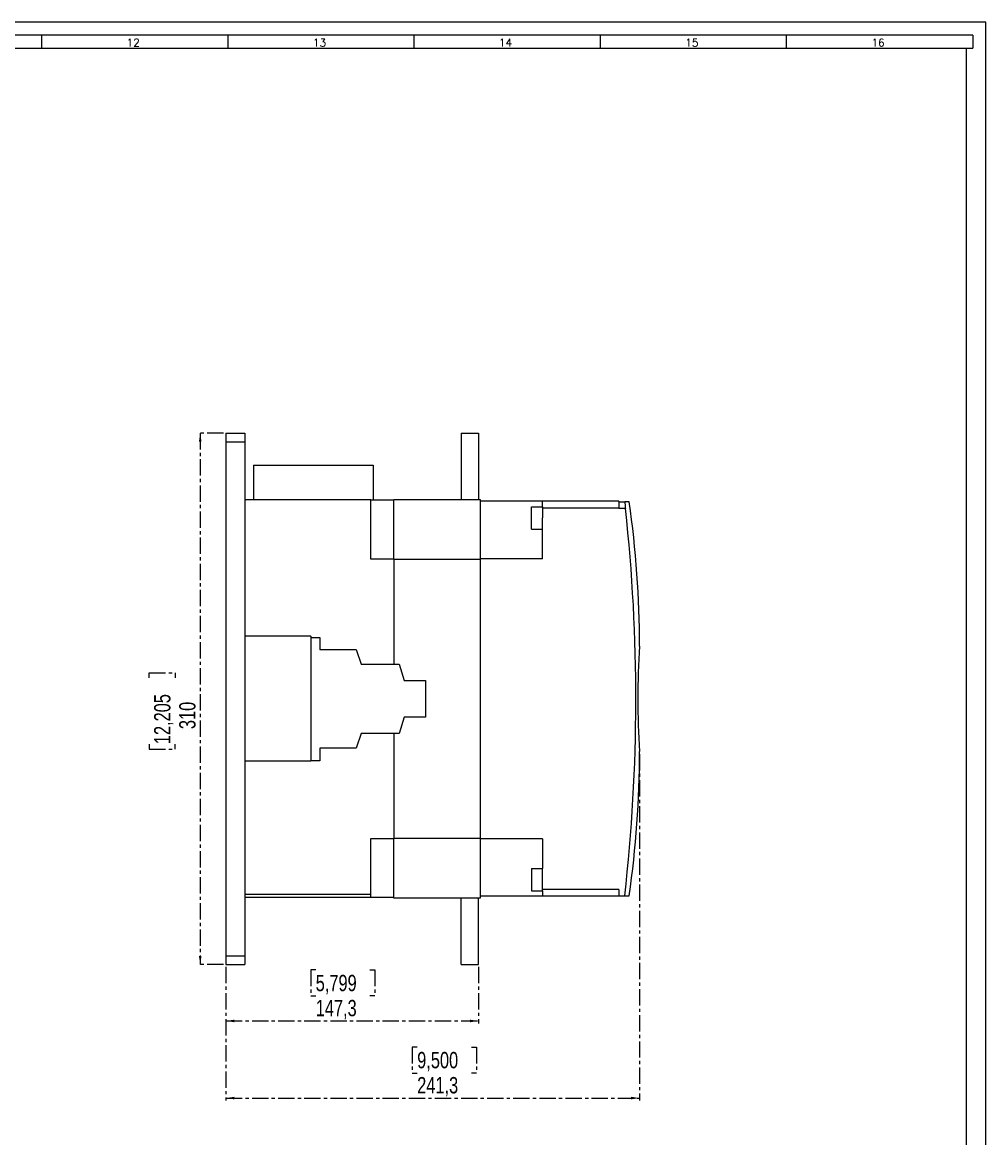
# Model space of a CAD drawing. Header units: millimetres. Extents: x 0 to 1784, y 0 to 1262.
# Tile 8 of 8: x 1221 to 1784, y 611 to 1262. Entities that reach past the tile are written whole.
import ezdxf

# ---------------------------------------------------------------- set-up
doc = ezdxf.new("R2010")
doc.units = ezdxf.units.MM
doc.header["$LTSCALE"] = 1.5
doc.linetypes.add('CENTER', pattern=[10.16, 6.35, -1.27, 1.27, -1.27])
doc.layers.add('CENTRO', color=7, linetype='CENTER')
doc.layers.add('FORMATO', color=7, linetype='Continuous')
doc.styles.add('SLDTEXTSTYLE0', font='ROMANS')
doc.styles.add('SLDTEXTSTYLE3', font='TXT', dxfattribs={"width": 0.75})
doc.dimstyles.new('SLDDIMSTYLE0', dxfattribs={"dimtxt": 9.525, "dimasz": 4.953, "dimexe": 0, "dimexo": 0.0625, "dimgap": 2.38125, "dimtad": 1, "dimdec": 1, "dimrnd": 1e-09, "dimzin": 12, "dimdsep": 46, "dimtxsty": 'SLDTEXTSTYLE3', "dimsah": 1, "dimcen": 0.09, "dimadec": 0, "dimazin": 3, "dimtfac": 1, "dimtdec": 1, "dimtofl": 0, "dimtmove": 0, "dimatfit": 3, "dimfxl": 1, "dimfrac": 2, "dimtolj": 1, "dimtzin": 12, "dimarcsym": 0})

# ---------------------------------------------------------------- blocks, each defined once
blk = doc.blocks.new('_D_5')
at = {"layer": 'CENTRO'}
for p, q in [((1338.72, 1021.76), (1323.72, 1021.76)), ((1325.22, 1021.76), (1325.22, 711.76)), ((1295.46, 878.98), (1295.46, 881.88)), ((1295.46, 881.88), (1310.59, 881.88)), ((1310.59, 881.88), (1310.59, 878.98)), ((1295.46, 840.28), (1295.46, 837.38)), ((1310.59, 837.38), (1310.59, 840.28)), ((1295.46, 837.38), (1310.59, 837.38)), ((1338.72, 711.76), (1323.72, 711.76))]:
    blk.add_line(p, q, dxfattribs=at)
for points in [[(1325.22, 1021.76), (1324.46, 1016.81), (1325.98, 1016.81)], [(1325.22, 711.76), (1325.98, 716.71), (1324.46, 716.71)]]:
    blk.add_solid(points, dxfattribs=at)
at = {"layer": 'CENTRO', "char_height": 9.525, "attachment_point": 1, "rotation": 90, "style": 'SLDTEXTSTYLE3'}
for s, insert in [('12,205', (1298.31, 840.28)), ('310', (1312.94, 849.07))]:
    blk.add_mtext(s, dxfattribs=dict(at, insert=insert))
blk = doc.blocks.new('_D_6')
at = {"layer": 'CENTRO'}
for p, q in [((1340.22, 710.26), (1340.22, 677.26)), ((1487.52, 710.26), (1487.52, 677.26)), ((1392.61, 708.52), (1389.71, 708.52)), ((1389.71, 708.52), (1389.71, 693.39)), ((1424.27, 708.52), (1427.17, 708.52)), ((1427.17, 708.52), (1427.17, 693.39)), ((1389.71, 693.39), (1392.61, 693.39)), ((1427.17, 693.39), (1424.27, 693.39)), ((1340.22, 678.76), (1487.52, 678.76))]:
    blk.add_line(p, q, dxfattribs=at)
for points in [[(1340.22, 678.76), (1345.17, 678), (1345.17, 679.52)], [(1487.52, 678.76), (1482.57, 679.52), (1482.57, 678)]]:
    blk.add_solid(points, dxfattribs=at)
at = {"layer": 'CENTRO', "char_height": 9.525, "attachment_point": 1, "style": 'SLDTEXTSTYLE3'}
for s, insert in [('5,799', (1392.61, 705.67)), ('147,3', (1392.61, 691.04))]:
    blk.add_mtext(s, dxfattribs=dict(at, insert=insert))
blk = doc.blocks.new('_D_7')
at = {"layer": 'CENTRO'}
for p, q in [((1581.52, 834.51), (1581.52, 632.26)), ((1340.22, 710.26), (1340.22, 632.26)), ((1451.81, 663.52), (1448.91, 663.52)), ((1448.91, 663.52), (1448.91, 648.39)), ((1483.47, 663.52), (1486.36, 663.52)), ((1486.36, 663.52), (1486.36, 648.39)), ((1448.91, 648.39), (1451.81, 648.39)), ((1486.36, 648.39), (1483.47, 648.39)), ((1340.22, 633.76), (1581.52, 633.76))]:
    blk.add_line(p, q, dxfattribs=at)
for points in [[(1340.22, 633.76), (1345.17, 633), (1345.17, 634.52)], [(1581.52, 633.76), (1576.57, 634.52), (1576.57, 633)]]:
    blk.add_solid(points, dxfattribs=at)
at = {"layer": 'CENTRO', "char_height": 9.525, "attachment_point": 1, "style": 'SLDTEXTSTYLE3'}
for s, insert in [('9,500', (1451.81, 660.67)), ('241,3', (1451.81, 646.04))]:
    blk.add_mtext(s, dxfattribs=dict(at, insert=insert))

msp = doc.modelspace()

# ---------------------------------------------------------------- linework, layer by layer
at = {"color": 7, "linetype": 'Continuous', "lineweight": 25}
for p, q in [((1340.22, 1021.76), (1351.22, 1021.76)), ((1340.22, 1021.76), (1340.22, 1016.76)), ((1340.22, 1016.76), (1340.22, 716.76)), ((1340.22, 1016.76), (1351.22, 1016.76)), ((1351.22, 1021.76), (1351.22, 1016.76)), ((1351.22, 1016.76), (1351.22, 716.76)), ((1477.52, 1021.76), (1487.52, 1021.76)), ((1477.52, 1021.76), (1477.52, 983.01)), ((1487.52, 1021.76), (1487.52, 983.01)), ((1356.22, 1003.01), (1426.22, 1003.01)), ((1356.22, 1003.01), (1356.22, 982.76)), ((1426.22, 1003.01), (1426.22, 982.76)), ((1438.22, 948.01), (1438.22, 983.01)), ((1438.22, 983.01), (1488.52, 983.01)), ((1488.52, 983.01), (1488.52, 948.01)), ((1424.72, 982.76), (1351.22, 982.76)), ((1424.72, 948.26), (1424.72, 982.76)), ((1424.72, 982.76), (1438.22, 982.76)), ((1525.02, 982.01), (1488.52, 982.01)), ((1518.52, 978.76), (1525.02, 978.76)), ((1518.52, 965.76), (1518.52, 978.76)), ((1525.02, 978.76), (1525.02, 982.01)), ((1569.52, 982.01), (1525.02, 982.01)), ((1525.02, 978.76), (1525.02, 972.26)), ((1569.52, 978.01), (1525.02, 978.01)), ((1569.52, 982.01), (1569.52, 978.01)), ((1569.52, 981.76), (1572.87, 981.76)), ((1569.52, 977.76), (1569.52, 978.01)), ((1573.32, 977.76), (1569.52, 977.76)), ((1575.52, 981.76), (1572.87, 981.76)), ((1525.02, 965.76), (1525.02, 972.26)), ((1518.52, 965.76), (1525.02, 965.76)), ((1525.02, 948.51), (1525.02, 965.76)), ((1438.22, 948.26), (1424.72, 948.26)), ((1488.52, 948.01), (1438.22, 948.01)), ((1438.22, 948.01), (1438.22, 887.01)), ((1525.02, 948.51), (1488.52, 948.51)), ((1488.52, 948.01), (1488.52, 785.51)), ((1389.72, 903.26), (1351.22, 903.26)), ((1389.72, 903.26), (1389.72, 830.26)), ((1389.72, 902.6), (1394.92, 902.6)), ((1394.92, 902.6), (1394.92, 895.51)), ((1394.92, 895.51), (1416.22, 895.51)), ((1416.22, 895.51), (1419.22, 887.01)), ((1419.22, 887.01), (1441.22, 887.01)), ((1441.22, 887.01), (1444.22, 877.47)), ((1444.22, 877.47), (1456.72, 877.47)), ((1456.72, 877.47), (1456.72, 856.04)), ((1444.22, 856.04), (1441.22, 846.5)), ((1456.72, 856.04), (1444.22, 856.04)), ((1419.22, 846.5), (1416.22, 838)), ((1441.22, 846.5), (1419.22, 846.5)), ((1438.22, 846.5), (1438.22, 785.51)), ((1416.22, 838), (1394.92, 838)), ((1394.92, 838), (1394.92, 830.5)), ((1389.72, 830.26), (1351.22, 830.26)), ((1394.92, 830.5), (1389.72, 830.5)), ((1424.72, 750.76), (1424.72, 785.26)), ((1424.72, 785.26), (1438.22, 785.26)), ((1438.22, 750.51), (1438.22, 785.51)), ((1438.22, 785.51), (1488.52, 785.51)), ((1488.52, 785.51), (1488.52, 750.51)), ((1525.02, 785.01), (1488.52, 785.01)), ((1525.02, 785.01), (1525.02, 767.76)), ((1518.52, 767.76), (1525.02, 767.76)), ((1518.52, 767.76), (1518.52, 754.76)), ((1525.02, 761.26), (1525.02, 767.76)), ((1525.02, 754.76), (1525.02, 761.26)), ((1569.52, 755.51), (1525.02, 755.51)), ((1569.52, 755.51), (1569.52, 751.76)), ((1351.22, 752.76), (1424.72, 752.76)), ((1424.72, 750.76), (1351.22, 750.76)), ((1438.22, 750.76), (1424.72, 750.76)), ((1488.52, 750.51), (1438.22, 750.51)), ((1477.52, 711.76), (1477.52, 750.51)), ((1487.52, 711.76), (1487.52, 750.51)), ((1525.02, 751.51), (1488.52, 751.51)), ((1518.52, 754.76), (1525.02, 754.76)), ((1525.02, 754.76), (1525.02, 751.51)), ((1569.52, 751.51), (1525.02, 751.51)), ((1569.52, 751.76), (1572.87, 751.76)), ((1569.52, 751.76), (1569.52, 751.51)), ((1572.87, 751.76), (1575.52, 751.76)), ((1340.22, 716.76), (1351.22, 716.76)), ((1340.22, 716.76), (1340.22, 711.76)), ((1351.22, 716.76), (1351.22, 711.76)), ((1340.22, 711.76), (1351.22, 711.76)), ((1477.52, 711.76), (1487.52, 711.76))]:
    msp.add_line(p, q, dxfattribs=at)
at = {"color": 7, "linetype": 'Continuous', "lineweight": 25, "flags": 128}
msp.add_lwpolyline([(1572.87, 981.76), (1572.9, 981.54), (1572.97, 980.89), (1573.08, 979.9), (1573.22, 978.66), (1573.32, 977.76)], dxfattribs=at)
at = {"color": 7, "linetype": 'Continuous', "lineweight": 25}
for centre, radius, start, end in [((561.96, 866.76), 1017.43, 353.51, 6.26334), ((987.02, 897.51), 594.51, 0, 8.14707), ((2049.58, 866.76), 469.07, 176.24127, 183.75873), ((987.02, 836.01), 594.51, 351.85293, 360)]:
    msp.add_arc(centre, radius, start, end, dxfattribs=at)
at = {"layer": 'FORMATO'}
for p, q in [((1783.5, 1261.5), (0, 1261.5)), ((1783.5, 0), (1783.5, 1261.5)), ((1776, 1254), (37.5, 1254)), ((1232.6, 1254), (1232.6, 1246.5)), ((1341.24, 1254), (1341.24, 1246.5)), ((1449.88, 1254), (1449.88, 1246.5)), ((1558.53, 1254), (1558.53, 1246.5)), ((1667.17, 1254), (1667.17, 1246.5)), ((1776, 1254), (1776, 1246.5)), ((37.5, 1246.5), (1776, 1246.5)), ((1772.29, 7.5), (1772.29, 1246.5))]:
    msp.add_line(p, q, dxfattribs=at)

# ---------------------------------------------------------------- texts
at = {"layer": 'FORMATO', "char_height": 4.5, "attachment_point": 2, "style": 'SLDTEXTSTYLE0'}
for s, insert in [('12', (1286.11, 1251.9)), ('13', (1394.75, 1251.9)), ('14', (1503.4, 1251.9)), ('15', (1612.04, 1251.9)), ('16', (1720.69, 1251.9))]:
    msp.add_mtext(s, dxfattribs=dict(at, insert=insert))

# ---------------------------------------------------------------- dimensions: what is measured, and where the dimension line sits
at = {"layer": 'CENTRO'}
dim = msp.add_linear_dim(base=(1325.22, 711.76), p1=(1340.22, 1021.76), p2=(1340.22, 711.76), angle=90, dimstyle='SLDDIMSTYLE0', dxfattribs=at)
dim.commit()
dim.dimension.update_dxf_attribs({"geometry": '_D_5', "text_midpoint": (1325.22, 859.63), "dimtype": 160})
for base, p2, picture, middle in [((1581.52, 633.76), (1581.52, 836.01), '_D_7', (1467.64, 633.76)), ((1487.52, 678.76), (1487.52, 711.76), '_D_6', (1408.44, 678.76))]:
    dim = msp.add_linear_dim(base=base, p1=(1340.22, 711.76), p2=p2, dimstyle='SLDDIMSTYLE0', dxfattribs=at)
    dim.commit()
    dim.dimension.update_dxf_attribs({"geometry": picture, "text_midpoint": middle, "dimtype": 160})

doc.saveas('drawing.dxf')
